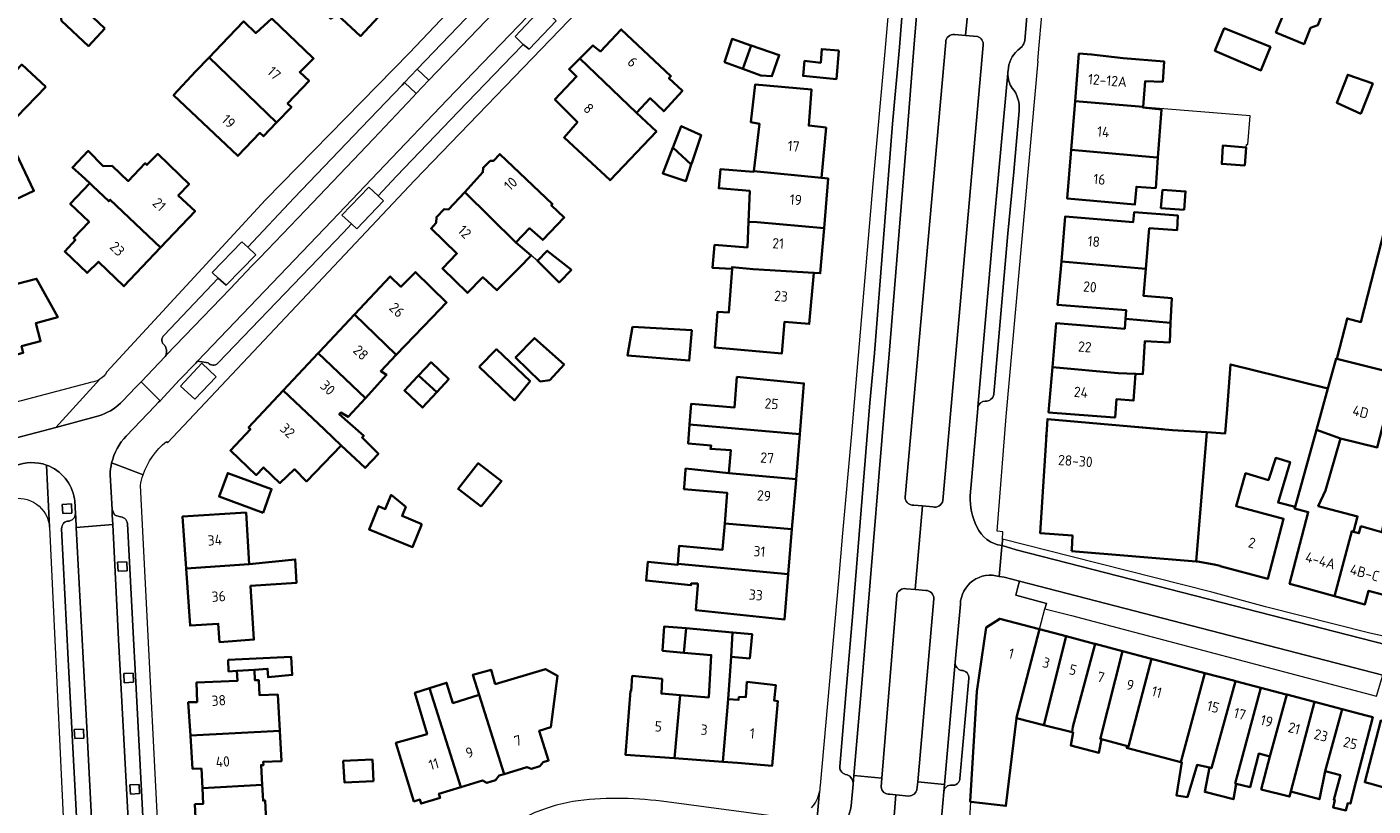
# Model space of a CAD drawing. Extents: x 152761 to 155748, y 459947 to 462743.
# Tile 127 of 256: x 154107 to 154283, y 461843 to 461944. Entities that reach past the tile are written whole.
import ezdxf
from ezdxf.enums import TextEntityAlignment as Align

# ---------------------------------------------------------------- set-up
doc = ezdxf.new("R2010")
doc.units = 0
doc.header["$LTSCALE"] = 0.75
for name, color, linetype, lineweight in [('B-RO-GR-BEPLANTING_CULTUUR_BODEMBEDEKKER-GV', 251, 'CONTINUOUS', 18), ('B-RO-GR-GROENVOORZIENING-GV', 251, 'CONTINUOUS', 18), ('B-RO-IE-TERREINAFSCHEIDING_KUNSTMATIG_MUUR-G', 251, 'IE-TERREINAFSCHEIDING-KUNSTMATIG-DICHT', 18), ('B-RO-OG-BEBOUWING-GV', 6, 'CONTINUOUS', 35), ('B-RO-OG-BEBOUWING-T18', 1, 'CONTINUOUS', 18), ('B-RO-OG-TERREIN_CULTUURSCHEIDING-GV', 251, 'CONTINUOUS', 18), ('B-RO-VH-VERHARDING_ASFALT-GV', 251, 'CONTINUOUS', 18), ('B-RO-VH-VERHARDING_STRAATBAKSTEEN-GV', 251, 'CONTINUOUS', 18)]:
    doc.layers.add(name, color=color, linetype=linetype, lineweight=lineweight)
doc.styles.add('NLCS-ISO-M200-T18', font='NLCS-ISO.ttf', dxfattribs={"height": 0.36})
doc.linetypes.add('IE-TERREINAFSCHEIDING-KUNSTMATIG-DICHT', pattern='A,8,-1,[82,NLCS.SHX,S=0.75,R=90,X=0,Y=0],-1', length=10)

msp = doc.modelspace()

# ---------------------------------------------------------------- linework, layer by layer
at = {"layer": 'B-RO-GR-BEPLANTING_CULTUUR_BODEMBEDEKKER-GV', "flags": 128}
for points in [[(154175.716, 461945.736), (154174.584, 461946.724), (154171.067, 461943.021), (154172.145, 461941.984), (154172.919, 461941.378), (154176.432, 461945.048)], [(154159.809, 461937.29), (154158.289, 461938.739), (154156.635, 461937.012), (154158.158, 461935.559)], [(154153.19, 461922.189), (154151.94, 461923.345), (154148.436, 461919.699), (154149.685, 461918.534), (154150.395, 461917.91), (154153.867, 461921.569)], [(154137.199, 461914.514), (154136.158, 461915.497), (154135.369, 461916.195), (154131.494, 461912.186), (154132.278, 461911.471), (154133.296, 461910.557)], [(154130.128, 461900.34), (154127.348, 461897.353), (154129.198, 461895.635), (154131.98, 461898.577)]]:
    msp.add_lwpolyline(points, close=True, dxfattribs=at)
at = {"layer": 'B-RO-GR-GROENVOORZIENING-GV', "flags": 128}
for points in [[(154113.136, 461880.764), (154113.077, 461881.962), (154111.879, 461881.903), (154111.938, 461880.704)], [(154120.376, 461873.221), (154120.316, 461874.419), (154119.118, 461874.36), (154119.177, 461873.161)], [(154121.192, 461858.669), (154121.132, 461859.868), (154119.934, 461859.808), (154119.993, 461858.61)], [(154114.711, 461851.364), (154114.652, 461852.563), (154113.453, 461852.503), (154113.513, 461851.305)], [(154121.989, 461844.134), (154121.93, 461845.333), (154120.731, 461845.273), (154120.791, 461844.075)]]:
    msp.add_lwpolyline(points, close=True, dxfattribs=at)
at = {"layer": 'B-RO-IE-TERREINAFSCHEIDING_KUNSTMATIG_MUUR-G', "flags": 128}
for points in [[(154266.849, 461928.895), (154267.168, 461932.652), (154253.152, 461933.805)], [(154266.631, 461928.516), (154266.658, 461928.91), (154266.849, 461928.895)], [(154173.996, 461913.71), (154173.177, 461914.416)], [(154240.452, 461890.721), (154240.647, 461893.047)], [(154255.677, 461891.788), (154240.647, 461893.047)]]:
    msp.add_lwpolyline(points, dxfattribs=at)
at = {"layer": 'B-RO-OG-BEBOUWING-GV', "flags": 128}
for points in [[(154155.579, 461948.133), (154149.123, 461954.292), (154149.185, 461954.357), (154148.32, 461954.963), (154148.37, 461955.011), (154146.784, 461956.525), (154146.722, 461956.46), (154146.422, 461956.87), (154143.808, 461959.392), (154143.608, 461959.212), (154142.579, 461960.432), (154141.335, 461959.206), (154142.51, 461957.987), (154142.297, 461957.81), (154144.585, 461955.614), (154141.519, 461952.41), (154144.54, 461949.505), (154143.713, 461948.641), (154146.961, 461945.361), (154147.802, 461945.877), (154150.88, 461943.06)], [(154279.842, 461948.943), (154282.807, 461956.5), (154282.545, 461957.105), (154281.232, 461957.641), (154280.54, 461957.425), (154277.536, 461958.651), (154274.469, 461951.135), (154274.497, 461951.123), (154273.471, 461950.623), (154270.524, 461943.542), (154274.199, 461942.028), (154275.037, 461944.136), (154276.01, 461944.514), (154276.659, 461946.163), (154275.903, 461947.893), (154276.633, 461948.217), (154277.343, 461949.962)], [(154117.449, 461944.039), (154113.585, 461947.716), (154111.477, 461947.446), (154111.801, 461945.04), (154115.3, 461941.769)], [(154131.093, 461940.277), (154139.894, 461931.763), (154141.832, 461933.796), (154141.339, 461934.268), (154144.151, 461937.208), (154142.937, 461938.369), (154144.734, 461940.136), (154144.609, 461940.255), (154139.356, 461945.278), (154139.279, 461945.351), (154137.228, 461943.494), (154137.182, 461943.452), (154135.651, 461944.916), (154135.577, 461944.986), (154132.71, 461941.958)], [(154186.963, 461933.065), (154188.733, 461934.951), (154190.508, 461933.255), (154192.942, 461935.919), (154191.185, 461937.564), (154191.443, 461937.839), (154184.952, 461943.939), (154182.236, 461941.071), (154181.252, 461941.846), (154179.553, 461940.156)], [(154263.776, 461944.091), (154262.558, 461941.161), (154263.748, 461940.631), (154268.559, 461938.577), (154269.803, 461941.657)], [(154200.858, 461938.793), (154201.917, 461941.84), (154201.874, 461941.855), (154199.439, 461942.704), (154198.5, 461939.79), (154198.464, 461939.678)], [(154201.917, 461941.84), (154200.858, 461938.793), (154203.19, 461937.932), (154204.65, 461937.825), (154205.608, 461940.58)], [(154139.894, 461931.763), (154131.093, 461940.277), (154129.358, 461938.472), (154126.439, 461935.337), (154134.849, 461927.419), (154137.728, 461930.429), (154138.189, 461929.987)], [(154186.963, 461933.065), (154179.553, 461940.156), (154178.142, 461938.751), (154179.113, 461937.774), (154176.274, 461934.776), (154179.219, 461931.846), (154177.467, 461929.835), (154183.487, 461924.247), (154189.554, 461930.585)], [(154213.398, 461941.164), (154211.16, 461941.369), (154211.023, 461939.575), (154208.921, 461939.831), (154208.711, 461937.868), (154213.074, 461937.456)], [(154253.153, 461933.816), (154253.442, 461937.199), (154255.733, 461937.103), (154255.931, 461939.742), (154250.553, 461940.184), (154246.42, 461940.678), (154244.777, 461940.776), (154244.272, 461934.561)], [(154109.755, 461936.429), (154106.594, 461939.349), (154102.863, 461935.457), (154105.93, 461932.511)], [(154211.118, 461924.553), (154211.716, 461931.127), (154209.451, 461931.37), (154209.811, 461936.092), (154202.433, 461936.742), (154201.907, 461931.811), (154203.015, 461931.622), (154202.265, 461925.418)], [(154281.626, 461932.917), (154283.17, 461936.856), (154279.914, 461938.011), (154278.473, 461934.351)], [(154243.753, 461928.19), (154254.466, 461927.256), (154255.099, 461927.19), (154255.563, 461933.48), (154253.145, 461933.72), (154253.153, 461933.816), (154244.272, 461934.561)], [(154191.703, 461928.53), (154194.11, 461926.285), (154194.17, 461926.464), (154195.387, 461930.13), (154192.793, 461931.321), (154191.724, 461928.585), (154191.714, 461928.557)], [(154102.291, 461926.952), (154104.948, 461921.315), (154108.175, 461922.837), (154105.517, 461928.473)], [(154124.738, 461915.44), (154129.245, 461920.182), (154127.043, 461922.243), (154128.452, 461923.749), (154127.242, 461924.914), (154124.363, 461927.685), (154122.944, 461926.249), (154122.727, 461926.459), (154120.5, 461924.136), (154118.405, 461926.107), (154117.216, 461926.08), (154115.27, 461928.08), (154113.216, 461925.918), (154114.378, 461924.864), (154115.481, 461923.841), (154115.864, 461923.485), (154117.971, 461921.496), (154118.166, 461921.7)], [(154171.19, 461916.127), (154172.948, 461917.974), (154174.682, 461916.446), (154177.491, 461919.388), (154175.807, 461920.978), (154175.945, 461921.123), (154169.07, 461927.654), (154168.237, 461926.754), (154167.828, 461926.768), (154166.883, 461925.88), (154166.867, 461925.273), (154164.488, 461922.702)], [(154194.11, 461926.285), (154191.703, 461928.53), (154190.376, 461925.132), (154193.395, 461924.13)], [(154243.753, 461928.19), (154243.237, 461921.85), (154252.1, 461921.063), (154252.298, 461923.393), (154254.805, 461923.21), (154255.099, 461927.19), (154254.466, 461927.256)], [(154266.479, 461926.164), (154266.644, 461928.516), (154266.631, 461928.516), (154263.588, 461928.786), (154263.452, 461926.381)], [(154316.04, 461901.461), (154319.643, 461915.333), (154319.257, 461915.432), (154305.179, 461919.055), (154305.337, 461919.672), (154300.375, 461920.949), (154299.862, 461921.081), (154300.92, 461925.188), (154287.512, 461928.639), (154281.631, 461905.721), (154279.827, 461906.189), (154279.819, 461906.156), (154278.492, 461900.917), (154285.959, 461899.04), (154287.251, 461903.575), (154295.079, 461901.475), (154295.457, 461901.374), (154295.516, 461901.618), (154314.216, 461897.231), (154315.366, 461901.639)], [(154211.469, 461917.993), (154212.015, 461924.454), (154211.118, 461924.553), (154202.265, 461925.418), (154202.264, 461925.407), (154202.257, 461925.351), (154197.912, 461925.68), (154197.703, 461923.202), (154201.736, 461922.853), (154201.574, 461918.8), (154202.726, 461918.747)], [(154115.481, 461923.841), (154112.921, 461921.155), (154115.389, 461918.803), (154113.358, 461916.684), (154113.607, 461916.455), (154112.211, 461914.947), (154115.118, 461912.143), (154116.609, 461913.586), (154119.932, 461910.385), (154124.738, 461915.44), (154118.166, 461921.7), (154117.971, 461921.496), (154115.864, 461923.485)], [(154164.488, 461922.702), (154162.369, 461920.412), (154161.803, 461920.467), (154160.795, 461919.432), (154160.747, 461918.659), (154160.098, 461917.958), (154163.475, 461914.675), (154161.579, 461912.725), (154164.869, 461909.527), (154166.765, 461911.477), (154166.848, 461911.565), (154168.698, 461909.867), (154171.595, 461912.809), (154173.177, 461914.416), (154171.19, 461916.127)], [(154258.536, 461920.378), (154258.725, 461922.77), (154255.698, 461922.986), (154255.482, 461920.608)], [(154201.574, 461918.8), (154201.441, 461915.46), (154197.144, 461915.785), (154196.873, 461912.812), (154199.441, 461912.649), (154199.427, 461912.899), (154202.182, 461912.621), (154210.125, 461912.151), (154210.971, 461912.103), (154211.469, 461917.993), (154202.726, 461918.747)], [(154253.514, 461912.664), (154253.961, 461917.96), (154257.636, 461917.738), (154257.72, 461919.632), (154252.003, 461920.09), (154251.881, 461918.774), (154242.988, 461919.509), (154242.483, 461913.638)], [(154178.432, 461912.535), (154175.269, 461915.041), (154173.996, 461913.71), (154176.832, 461910.9)], [(154256.765, 461905.596), (154256.913, 461908.826), (154253.216, 461909.138), (154253.514, 461912.664), (154242.483, 461913.638), (154241.994, 461907.954), (154250.968, 461907.267), (154250.872, 461906.124)], [(154103.113, 461900.743), (154106.781, 461901.708), (154106.56, 461902.55), (154109.061, 461903.207), (154108.435, 461905.586), (154111.288, 461906.337), (154108.521, 461911.369), (154106.988, 461910.966), (154104.507, 461910.314), (154103.899, 461912.625), (154100.158, 461911.641), (154100.19, 461911.521), (154100.475, 461910.455)], [(154150.073, 461906.689), (154155.546, 461901.446), (154160.232, 461906.334), (154162.119, 461908.265), (154158.057, 461912.235), (154156.147, 461910.325), (154154.763, 461911.678)], [(154199.441, 461912.649), (154199.007, 461906.947), (154197.548, 461907.055), (154197.169, 461902.38), (154205.952, 461901.621), (154206.289, 461905.759), (154209.528, 461905.478), (154210.125, 461912.151), (154202.182, 461912.621), (154199.427, 461912.899)], [(154155.546, 461901.446), (154150.073, 461906.689), (154145.496, 461901.82), (154145.323, 461901.636), (154151.499, 461895.779), (154154.286, 461898.813), (154153.506, 461899.319)], [(154186.426, 461905.084), (154185.761, 461901.355), (154193.833, 461900.682), (154194.164, 461904.654)], [(154252.171, 461898.957), (154253.141, 461898.918), (154253.382, 461903.218), (154256.648, 461903.05), (154256.765, 461905.596), (154250.872, 461906.124), (154250.764, 461904.848), (154241.795, 461905.563), (154241.307, 461899.845), (154249.911, 461899.057)], [(154174.353, 461897.941), (154175.599, 461898.148), (154177.478, 461900.169), (154173.608, 461903.635), (154171.144, 461901.102)], [(154148.34, 461889.595), (154151.475, 461886.675), (154153.205, 461888.513), (154151.07, 461890.648), (154151.286, 461890.865), (154148.085, 461893.666), (154148.297, 461893.887), (154149.247, 461893.329), (154151.499, 461895.779), (154145.323, 461901.636), (154140.74, 461896.761), (154146.166, 461891.664)], [(154166.398, 461899.876), (154170.978, 461895.473), (154173.039, 461898.011), (154168.631, 461902.169)], [(154158.47, 461898.749), (154160.841, 461896.563), (154162.409, 461898.264), (154160.085, 461900.461)], [(154241.307, 461899.845), (154240.801, 461893.909), (154249.415, 461893.271), (154249.507, 461893.264), (154249.67, 461895.631), (154251.913, 461895.469), (154252.171, 461898.957), (154249.911, 461899.057)], [(154277.304, 461897.035), (154264.594, 461900.195), (154264.17, 461894.343), (154263.898, 461891.179), (154261.496, 461891.322), (154260.09, 461874.459), (154260.253, 461874.446), (154262.441, 461874.032), (154263.229, 461873.884), (154263.217, 461873.838), (154269.469, 461872.199), (154271.524, 461880.036), (154265.316, 461881.663), (154266.553, 461885.975), (154269.553, 461885.083), (154270.499, 461887.974), (154272.364, 461887.434), (154270.796, 461882.136), (154273.039, 461881.569), (154275.82, 461891.648)], [(154275.82, 461891.648), (154278.959, 461890.513), (154283.77, 461889.35), (154286.231, 461898.972), (154285.959, 461899.04), (154278.492, 461900.917), (154278.381, 461900.945), (154277.304, 461897.035)], [(154160.841, 461896.563), (154158.47, 461898.749), (154158.329, 461898.599), (154156.616, 461896.783), (154158.983, 461894.549)], [(154208.288, 461891.089), (154208.832, 461897.708), (154200.074, 461898.547), (154199.74, 461894.543), (154194.069, 461895.027), (154193.867, 461892.349)], [(154140.74, 461896.761), (154136.229, 461891.961), (154136.477, 461891.724), (154133.854, 461888.949), (154137.232, 461885.732), (154138.205, 461886.732), (154140.339, 461884.677), (154142.232, 461886.488), (154143.826, 461884.893), (154148.34, 461889.595), (154146.166, 461891.664)], [(154193.867, 461892.349), (154193.679, 461889.859), (154196.709, 461889.592), (154196.607, 461889.15), (154199.275, 461888.966), (154199.027, 461885.997), (154207.803, 461885.204), (154208.288, 461891.089)], [(154243.815, 461875.779), (154260.09, 461874.459), (154261.496, 461891.322), (154257.007, 461891.588), (154240.656, 461893.05), (154239.69, 461878.161), (154243.945, 461877.827), (154243.831, 461876.031)], [(154278.959, 461890.513), (154275.82, 461891.648), (154273.039, 461881.569), (154272.958, 461881.352), (154274.741, 461880.893), (154272.31, 461871.529), (154273.488, 461871.204), (154278.173, 461869.91), (154280.441, 461878.398), (154280.67, 461878.335), (154281.201, 461880.324), (154276.066, 461881.676), (154277.012, 461883.73)], [(154166.623, 461881.611), (154169.312, 461884.937), (154166.257, 461887.267), (154163.627, 461883.919)], [(154138.124, 461880.808), (154139.252, 461883.897), (154133.522, 461885.986), (154132.39, 461882.914)], [(154198.476, 461879.391), (154207.265, 461878.659), (154207.796, 461885.113), (154207.803, 461885.204), (154199.027, 461885.997), (154193.362, 461886.574), (154193.351, 461886.433), (154193.161, 461884.096), (154193.146, 461883.905), (154198.81, 461883.398)], [(154158.901, 461879.335), (154156.299, 461880.391), (154156.781, 461881.58), (154154.855, 461883.148), (154154.105, 461881.3), (154153.209, 461881.664), (154151.984, 461878.644), (154157.683, 461876.332)], [(154136.32, 461874.115), (154135.904, 461880.842), (154127.601, 461880.337), (154128.07, 461873.528)], [(154206.781, 461872.776), (154207.265, 461878.659), (154198.476, 461879.391), (154198.198, 461876.059), (154198.192, 461875.985), (154192.521, 461876.499), (154192.366, 461874.123)], [(154278.173, 461869.91), (154282.141, 461868.815), (154282.643, 461870.632), (154284.597, 461870.093), (154284.882, 461870.014), (154287.266, 461879.256), (154284.725, 461879.905), (154284.347, 461878.257), (154281.644, 461879.041), (154281.374, 461878.14), (154280.67, 461878.335), (154280.441, 461878.398)], [(154128.07, 461873.528), (154128.583, 461866.066), (154132.275, 461866.32), (154132.44, 461863.926), (154136.93, 461864.235), (154136.497, 461871.247), (154142.488, 461871.645), (154142.344, 461874.706), (154136.32, 461874.115)], [(154206.781, 461872.776), (154192.366, 461874.123), (154192.359, 461874.013), (154188.44, 461874.419), (154188.196, 461871.959), (154194.061, 461871.337), (154194.088, 461871.553), (154194.954, 461871.552), (154194.941, 461871.363), (154194.709, 461868.086), (154206.296, 461866.879)], [(154193.415, 461865.715), (154190.579, 461865.963), (154190.345, 461862.781), (154193.136, 461862.533)], [(154236.601, 461853.97), (154236.612, 461854.06), (154239.632, 461865.587), (154234.43, 461866.96), (154232.638, 461865.812), (154231.444, 461857.445), (154230.569, 461843.077), (154230.656, 461843.067), (154235.236, 461842.52)], [(154198.918, 461856.476), (154199.33, 461861.972), (154199.506, 461865.183), (154193.415, 461865.715), (154193.136, 461862.533), (154196.723, 461862.214), (154196.396, 461856.684), (154192.651, 461856.994), (154191.927, 461848.74), (154198.216, 461848.285)], [(154199.33, 461861.972), (154201.737, 461861.793), (154202.044, 461864.961), (154199.506, 461865.183)], [(154243.093, 461864.673), (154239.632, 461865.587), (154236.612, 461854.06), (154236.601, 461853.97), (154240.198, 461853.083), (154240.213, 461853.231)], [(154243.093, 461864.673), (154240.213, 461853.231), (154240.198, 461853.083), (154243.894, 461852.172), (154243.965, 461852.83), (154246.886, 461863.672), (154246.818, 461863.69)], [(154247.704, 461851.226), (154247.572, 461851.245), (154247.591, 461851.377), (154250.485, 461862.722), (154246.886, 461863.672), (154243.965, 461852.83), (154243.894, 461852.172), (154244.001, 461852.146), (154243.704, 461850.416), (154247.379, 461849.469)], [(154251.109, 461850.307), (154251.237, 461850.273), (154254.278, 461861.72), (154254.09, 461861.77), (154250.485, 461862.722), (154247.591, 461851.377), (154247.572, 461851.245), (154247.704, 461851.226)], [(154134.704, 461860.162), (154137.01, 461860.314), (154138.724, 461860.427), (154138.797, 461859.318), (154141.948, 461859.621), (154141.822, 461861.981), (154133.588, 461861.591), (154133.623, 461860.091)], [(154258.104, 461848.254), (154261.249, 461859.88), (154254.278, 461861.72), (154251.237, 461850.273), (154251.109, 461850.307), (154251.001, 461850.117)], [(154128.631, 461851.719), (154140.321, 461852.349), (154140.049, 461857.065), (154137.684, 461856.979), (154137.56, 461858.947), (154137.061, 461858.929), (154137.01, 461860.314), (154134.704, 461860.162), (154134.77, 461858.845), (154129.441, 461858.65), (154129.514, 461856.086), (154128.352, 461856.063)], [(154168.455, 461858.422), (154167.934, 461860.305), (154165.563, 461859.643), (154166.362, 461857.017), (154169.649, 461846.689), (154172.616, 461847.587), (154173.208, 461847.37), (154174.321, 461847.707), (154174.76, 461848.237), (154175.448, 461848.445), (154174.241, 461852.347), (154175.756, 461852.816), (154176.636, 461859.524), (154175.039, 461860.372)], [(154192.651, 461856.994), (154190.195, 461857.198), (154190.29, 461859.11), (154186.386, 461859.496), (154186.242, 461857.525), (154186.143, 461857.533), (154185.489, 461849.205), (154191.927, 461848.74)], [(154261.838, 461847.521), (154262.101, 461847.448), (154265.25, 461858.824), (154264.998, 461858.891), (154261.249, 461859.88), (154258.104, 461848.254), (154258.217, 461848.224), (154257.541, 461843.873), (154258.946, 461843.684), (154260.217, 461847.873)], [(154163.991, 461844.975), (154159.899, 461857.909), (154157.971, 461857.303), (154159.579, 461851.893), (154155.499, 461850.75), (154157.85, 461843.115), (154158.626, 461843.35), (154158.787, 461842.817), (154161.271, 461843.57), (154161.11, 461844.102)], [(154159.899, 461857.909), (154163.991, 461844.975), (154166.795, 461845.824), (154167.391, 461845.53), (154168.524, 461845.89), (154168.99, 461846.489), (154169.649, 461846.689), (154166.362, 461857.017), (154162.944, 461855.959), (154162.123, 461858.609)], [(154198.918, 461856.476), (154198.216, 461848.285), (154200.125, 461848.147), (154204.656, 461847.753), (154205.402, 461856.221), (154204.954, 461856.27), (154205.153, 461858.312), (154201.369, 461858.707), (154201.219, 461856.714), (154200.323, 461856.762), (154200.29, 461856.362)], [(154265.25, 461858.824), (154262.101, 461847.448), (154261.838, 461847.521), (154261.216, 461844.359), (154264.973, 461843.385), (154265.31, 461845.409), (154265.208, 461845.434), (154268.538, 461857.956)], [(154269.725, 461848.985), (154271.937, 461857.059), (154271.867, 461857.077), (154268.538, 461857.956), (154265.208, 461845.434), (154265.31, 461845.409), (154267.14, 461844.959), (154268.271, 461849.363)], [(154271.937, 461857.059), (154269.725, 461848.985), (154268.606, 461844.679), (154272.305, 461843.747), (154272.456, 461844.386), (154275.585, 461856.096)], [(154276.974, 461847.046), (154279.166, 461855.15), (154275.585, 461856.096), (154272.456, 461844.386), (154276.199, 461843.399)], [(154279.166, 461855.15), (154276.974, 461847.046), (154278.952, 461846.52), (154278.082, 461843.329), (154278.227, 461843.28), (154278.002, 461842.335), (154279.682, 461841.94), (154279.909, 461842.869), (154280.286, 461842.829), (154280.753, 461844.786), (154283.179, 461854.094), (154282.334, 461854.314)], [(154289.932, 461837.782), (154290.972, 461842.078), (154291.284, 461843.367), (154291.346, 461843.351), (154293.159, 461851.315), (154284.226, 461853.668), (154282.124, 461845.603), (154283.281, 461845.301), (154284.638, 461844.914), (154286.19, 461844.471), (154286.284, 461839.124), (154286.321, 461837.061), (154288.511, 461836.492), (154289.559, 461836.239)], [(154130.201, 461844.831), (154138.021, 461845.278), (154137.871, 461847.845), (154138.171, 461847.863), (154138.151, 461848.299), (154140.55, 461848.378), (154140.321, 461852.349), (154128.631, 461851.719), (154128.911, 461847.361), (154130.064, 461847.405)], [(154152.415, 461848.59), (154148.604, 461848.392), (154148.755, 461845.581), (154152.566, 461845.769)], [(154138.021, 461845.278), (154130.201, 461844.831), (154130.308, 461842.804), (154129.23, 461842.744), (154129.433, 461838.283), (154138.633, 461838.837), (154138.399, 461843.237), (154138.141, 461843.221)]]:
    msp.add_lwpolyline(points, close=True, dxfattribs=at)
at = {"layer": 'B-RO-OG-TERREIN_CULTUURSCHEIDING-GV', "flags": 128}
for points in [[(154227.358, 461942.289), (154222.049, 461882.832), (154222.042, 461882.755), (154222.056, 461882.673)], [(154226.976, 461882.412), (154232.266, 461941.88)], [(154231.519, 461943.019), (154229.949, 461943.161), (154228.497, 461943.292)], [(154223.176, 461881.804), (154224.347, 461881.706)], [(154224.347, 461881.706), (154225.692, 461881.594)], [(154220.954, 461870.039), (154219.02, 461846.146), (154218.928, 461845.013)], [(154224.742, 461870.655), (154223.384, 461870.776), (154222.189, 461870.882)], [(154223.603, 461844.638), (154223.71, 461845.673), (154225.829, 461869.587)], [(154220.046, 461844.067), (154220.82, 461843.986), (154222.545, 461843.806)]]:
    msp.add_lwpolyline(points, dxfattribs=at)
at = {"layer": 'B-RO-OG-TERREIN_CULTUURSCHEIDING-GV'}
for points in [[(154228.497, 461943.292, 0.4286223), (154227.358, 461942.289)], [(154232.266, 461941.88, 0.3520667), (154231.519, 461943.019)], [(154222.056, 461882.673, 0.3674436), (154223.176, 461881.804)], [(154225.692, 461881.594, 0.4642822), (154226.976, 461882.412)], [(154222.189, 461870.882, 0.4108757), (154220.954, 461870.039)], [(154225.829, 461869.587, 0.4134619), (154224.742, 461870.655)], [(154218.928, 461845.013, 0.4399359), (154220.046, 461844.067)], [(154222.545, 461843.806, 0.341846), (154223.603, 461844.638)]]:
    msp.add_lwpolyline(points, format="xyb", dxfattribs=at)
at = {"layer": 'B-RO-VH-VERHARDING_ASFALT-GV', "flags": 128}
for points in [[(154199.34, 461984.743), (154197.249, 461982.582), (154179.19, 461964.008), (154157.284, 461940.887), (154138.437, 461921.68), (154117.701, 461899.205)], [(154205.464, 461985.084), (154199.697, 461979.042), (154199.022, 461978.254), (154198.842, 461978.066), (154173.916, 461952.035), (154170.428, 461948.42), (154159.809, 461937.29), (154158.158, 461935.559), (154157.768, 461935.151), (154152.575, 461929.647), (154143.667, 461920.32), (154137.666, 461914.073)], [(154137.666, 461914.073), (154136.675, 461913.041), (154133.85, 461910.06), (154125.484, 461901.387), (154125.341, 461901.239), (154122.192, 461897.923), (154124.678, 461895.431), (154127.217, 461898.175), (154129.33, 461900.359), (154129.556, 461900.595), (154147.116, 461918.951), (154154.061, 461926.229), (154162.202, 461934.735), (154169.154, 461941.977), (154177.43, 461950.569), (154185.734, 461959.359), (154201.337, 461975.623), (154201.452, 461975.743), (154205.012, 461979.512)], [(154156.635, 461937.012), (154158.289, 461938.739), (154168.926, 461949.843), (154172.469, 461953.433), (154176.148, 461957.382), (154175.504, 461958.025), (154179.827, 461962.508), (154180.494, 461961.839), (154196.131, 461978.223)], [(154125.491, 461890.115), (154125.631, 461889.962), (154157.937, 461924.193), (154181.625, 461948.806), (154199.412, 461966.87), (154203.698, 461971.94), (154207.238, 461975.491)], [(154234.725, 461876.519), (154234.78, 461877.361), (154234.843, 461878.309), (154234.09, 461878.39), (154235.26, 461893.366), (154239.43, 461939.798), (154239.386, 461939.803), (154239.551, 461941.39), (154239.935, 461945.769), (154241.085, 461958.888), (154240.278, 461959.181), (154241.031, 461967.674), (154241.688, 461967.472), (154242.113, 461974.306), (154244.825, 461974.144)], [(154237.682, 461942.434), (154238.578, 461953.063), (154237.075, 461963.373), (154236.336, 461968.441), (154235.753, 461972.383), (154235.513, 461973.544)], [(154221.706, 461967.642), (154219.394, 461941.057), (154217.842, 461923.764), (154215.007, 461890.644), (154213.864, 461878.142), (154213.367, 461871.967), (154210.93, 461845.171)], [(154239.445, 461963.267), (154239.296, 461960.859), (154238.899, 461956.866), (154238.578, 461953.063), (154237.682, 461942.434)], [(154224.755, 461962.554), (154224.657, 461959.403), (154223.204, 461941.482)], [(154214.43, 461858.655), (154215.18, 461867.198), (154217.462, 461895.152), (154218.041, 461901.652), (154220.423, 461931.598), (154221.324, 461941.625), (154222.598, 461957.678)], [(154228.497, 461943.292), (154229.949, 461943.161), (154230.961, 461953.286)], [(154231.6, 461953.307), (154230.961, 461953.286), (154229.949, 461943.161), (154231.519, 461943.019)], [(154176.432, 461945.048), (154172.919, 461941.378), (154172.145, 461941.984), (154170.683, 461940.47), (154163.697, 461933.211), (154155.592, 461924.774), (154153.19, 461922.189), (154153.867, 461921.569), (154150.395, 461917.91), (154149.685, 461918.534), (154148.628, 461917.398), (154132.219, 461900.332)], [(154222.056, 461882.673), (154222.042, 461882.755), (154222.049, 461882.832), (154227.358, 461942.289)], [(154232.266, 461941.88), (154226.976, 461882.412)], [(154236.768, 461941.211), (154237.349, 461941.716)], [(154237.349, 461941.716), (154236.768, 461941.211)], [(154223.204, 461941.482), (154222.419, 461931.513), (154219.959, 461901.542), (154219.418, 461894.975), (154217.099, 461867.025), (154216.376, 461858.496), (154215.352, 461846.515), (154219.02, 461846.146), (154220.954, 461870.039)], [(154231.566, 461894.595), (154233.562, 461917.467), (154234.29, 461925.46), (154235.486, 461938.205), (154235.488, 461938.226)], [(154235.488, 461938.226), (154235.486, 461938.205)], [(154125.187, 461903.99), (154132.278, 461911.471), (154131.494, 461912.186), (154135.369, 461916.195), (154136.158, 461915.497), (154142.184, 461921.925), (154151.017, 461931.147), (154156.298, 461936.661), (154156.635, 461937.012)], [(154236.956, 461933.287), (154236.261, 461925.32)], [(154236.261, 461925.32), (154235.5, 461917.275), (154233.665, 461896.299)], [(154119.747, 461895.369), (154121.515, 461897.233), (154121.879, 461897.604), (154122.192, 461897.923), (154125.341, 461901.239), (154125.484, 461901.387), (154125.51, 461901.872), (154125.507, 461901.982), (154125.495, 461902.091), (154125.473, 461902.199), (154125.443, 461902.305), (154125.405, 461902.409), (154125.357, 461902.508), (154125.302, 461902.604), (154125.239, 461902.694)], [(154130.944, 461900.37), (154130.679, 461900.435), (154129.556, 461900.595), (154129.33, 461900.359), (154127.217, 461898.175), (154124.678, 461895.431), (154124.442, 461895.252), (154124.04, 461894.795), (154120.253, 461890.834)], [(154115.73, 461897.847), (153999.945, 461867.297)], [(154105.885, 461890.604), (154111.022, 461891.966), (154116.811, 461898.244)], [(154116.811, 461898.244), (154111.022, 461891.966), (154116.655, 461893.459)], [(154124.678, 461895.431), (154122.192, 461897.923), (154121.879, 461897.604), (154121.515, 461897.233), (154119.747, 461895.369)], [(154119.589, 461895.219), (154119.511, 461895.136)], [(154119.511, 461895.136), (154119.589, 461895.219)], [(154120.253, 461890.834), (154124.04, 461894.795), (154124.442, 461895.252), (154124.678, 461895.431)], [(154230.547, 461883.039), (154231.55, 461894.41)], [(154231.55, 461894.41), (154230.547, 461883.039)], [(154116.655, 461893.459), (154111.022, 461891.966), (154105.885, 461890.604), (154103.682, 461890.082), (154102.776, 461889.87), (154103.681, 461886.433), (154104.576, 461886.674), (154105.617, 461886.897)], [(154118.341, 461887.337), (154119.162, 461887.02), (154122.459, 461885.745)], [(154122.459, 461885.745), (154119.162, 461887.02), (154118.341, 461887.337)], [(154110.224, 461878.922), (154109.843, 461887.032)], [(154109.843, 461887.032), (154110.224, 461878.922), (154113.125, 461817.105)], [(154113.484, 461882.636), (154113.521, 461882.364), (154113.624, 461880.653), (154113.658, 461880.221), (154113.71, 461878.883), (154118.498, 461879.262), (154118.416, 461880.555), (154118.39, 461881.233), (154118.148, 461885.743)], [(154118.148, 461885.743), (154118.39, 461881.233), (154118.729, 461880.532)], [(154125.552, 461816.761), (154125.199, 461823.675), (154122.099, 461884.365)], [(154113.482, 461880.208), (154113.624, 461880.653), (154113.521, 461882.364), (154113.484, 461882.636)], [(154222.189, 461870.882), (154223.384, 461870.776), (154224.347, 461881.706), (154223.176, 461881.804)], [(154225.692, 461881.594), (154224.347, 461881.706), (154223.384, 461870.776), (154224.742, 461870.655)], [(154114.668, 461823.828), (154113.119, 461852.62), (154112.669, 461861.655), (154111.805, 461878.728)], [(154120.432, 461879.381), (154121.184, 461864.352), (154121.421, 461860.346), (154122.988, 461830.316), (154123.306, 461825.317), (154123.359, 461824.249)], [(154234.363, 461872.479), (154234.711, 461876.367), (154234.725, 461876.519)], [(154228.396, 461797.746), (154228.453, 461802.376), (154230.154, 461833.788), (154230.44, 461839.078), (154230.619, 461842.377), (154230.656, 461843.067), (154230.569, 461843.077), (154231.444, 461857.445), (154232.638, 461865.812), (154234.43, 461866.96), (154239.632, 461865.587), (154240.331, 461868.265), (154240.516, 461868.974), (154236.51, 461870.031), (154236.798, 461871.078), (154237.014, 461871.864), (154235.017, 461872.38), (154234.363, 461872.479)], [(154225.829, 461869.587), (154223.71, 461845.673), (154227.183, 461845.312), (154228.603, 461861.282), (154229.274, 461868.862)], [(154229.274, 461868.862), (154228.603, 461861.282)], [(154230.387, 461859.145), (154229.225, 461846.109)], [(154213.508, 461847.646), (154214.43, 461858.655)], [(154218.928, 461845.013), (154219.02, 461846.146), (154215.352, 461846.515), (154215.248, 461845.347), (154214.996, 461842.531)], [(154214.996, 461842.531), (154215.248, 461845.347)], [(154221.736, 461824.737), (154221.645, 461823.104), (154225.125, 461822.787), (154225.198, 461823.716), (154225.271, 461824.414), (154226.17, 461834.134), (154226.706, 461839.922), (154227.105, 461844.357), (154227.106, 461844.37), (154227.183, 461845.312), (154223.71, 461845.673), (154223.603, 461844.638)], [(154206.798, 461840.935), (154190.212, 461843.124)], [(154210.862, 461844.423), (154210.243, 461837.618)], [(154210.243, 461837.618), (154210.862, 461844.423)], [(154218.311, 461825.961), (154219.401, 461825.854), (154220.087, 461834.663), (154220.82, 461843.986), (154220.046, 461844.067)], [(154222.545, 461843.806), (154220.82, 461843.986), (154220.087, 461834.663), (154219.401, 461825.854), (154220.85, 461825.712)], [(154227.106, 461844.37), (154227.105, 461844.357), (154226.706, 461839.922), (154226.17, 461834.134), (154225.271, 461824.414), (154225.198, 461823.716)]]:
    msp.add_lwpolyline(points, dxfattribs=at)
at = {"layer": 'B-RO-VH-VERHARDING_ASFALT-GV'}
for points in [[(154227.358, 461942.289, -0.4286223), (154228.497, 461943.292)], [(154231.519, 461943.019, -0.3520667), (154232.266, 461941.88)], [(154237.349, 461941.716, 0.1073956), (154237.682, 461942.434)], [(154237.682, 461942.434, -0.1073956), (154237.349, 461941.716)], [(154235.517, 461938.551, -0.2027051), (154236.768, 461941.211)], [(154236.768, 461941.211, 0.2027051), (154235.517, 461938.551)], [(154235.486, 461938.205, 0.1651067), (154236.065, 461936.274)], [(154235.488, 461938.226, -0.027746), (154235.517, 461938.551)], [(154235.517, 461938.551, 0.027746), (154235.488, 461938.226)], [(154236.065, 461936.274, -0.2005653), (154236.956, 461933.287)], [(154125.239, 461902.694, -0.489215), (154125.187, 461903.99)], [(154132.219, 461900.332, -0.3984281), (154130.944, 461900.37)], [(154116.811, 461898.244, -0.1121018), (154115.73, 461897.847)], [(154117.701, 461899.205, -0.1269581), (154116.811, 461898.244)], [(154233.665, 461896.299, -0.3716046), (154232.535, 461895.373)], [(154119.511, 461895.136, -0.1131471), (154116.655, 461893.459)], [(154116.655, 461893.459, 0.1131471), (154119.511, 461895.136)], [(154119.747, 461895.369, -0.0389348), (154119.589, 461895.219)], [(154119.589, 461895.219, 0.0389348), (154119.747, 461895.369)], [(154231.55, 461894.41, -0.0541168), (154231.566, 461894.595)], [(154231.566, 461894.595, 0.0541168), (154231.55, 461894.41)], [(154232.535, 461895.373, 0.3714968), (154231.566, 461894.595)], [(154120.253, 461890.834, 0.1366466), (154118.341, 461887.337)], [(154118.341, 461887.337, -0.1366466), (154120.253, 461890.834)], [(154122.459, 461885.745, -0.1429049), (154125.491, 461890.115)], [(154105.764, 461886.928, -0.1877878), (154109.843, 461887.032)], [(154109.843, 461887.032, 0.1877878), (154105.764, 461886.928)], [(154118.148, 461885.743, -0.0545397), (154118.341, 461887.337)], [(154118.341, 461887.337, 0.0545397), (154118.148, 461885.743)], [(154109.843, 461887.032, -0.2728513), (154113.484, 461882.636)], [(154113.484, 461882.636, 0.2728513), (154109.843, 461887.032)], [(154122.099, 461884.365, -0.0377581), (154122.459, 461885.745)], [(154105.116, 461882.57, -0.4643677), (154110.224, 461878.922)], [(154223.176, 461881.804, -0.3674436), (154222.056, 461882.673)], [(154226.976, 461882.412, -0.4642822), (154225.692, 461881.594)], [(154231.425, 461878.981, -0.1182923), (154230.547, 461883.039)], [(154230.547, 461883.039, 0.1182923), (154231.425, 461878.981)], [(154112.77, 461879.727, 0.1785035), (154113.482, 461880.208)], [(154118.729, 461880.532, 0.033995), (154119.323, 461880.312)], [(154119.323, 461880.312, -0.3794315), (154120.432, 461879.381)], [(154111.805, 461878.728, -0.44909), (154112.77, 461879.727)], [(154234.725, 461876.519, -0.2613422), (154231.425, 461878.981)], [(154231.425, 461878.981, 0.2613422), (154234.725, 461876.519)], [(154229.274, 461868.862, -0.4950471), (154234.363, 461872.479)], [(154234.363, 461872.479, 0.4950471), (154229.274, 461868.862)], [(154220.954, 461870.039, -0.4108757), (154222.189, 461870.882)], [(154224.742, 461870.655, -0.4134619), (154225.829, 461869.587)], [(154228.603, 461861.282, 0.3821713), (154229.427, 461860.209)], [(154229.427, 461860.209, -0.4506218), (154230.387, 461859.145)], [(154214.47, 461846.592, -0.3968139), (154213.508, 461847.646)], [(154215.248, 461845.347, 0.3288811), (154214.47, 461846.592)], [(154210.93, 461845.171, -0.0455642), (154210.862, 461844.423)], [(154220.046, 461844.067, -0.4399359), (154218.928, 461845.013)], [(154228.159, 461845.222, 0.4277673), (154227.106, 461844.37)], [(154229.225, 461846.109, -0.4398487), (154228.159, 461845.222)], [(154178.614, 461843.1, 0.0655014), (154172.58, 461841.157)], [(154190.212, 461843.124, 0.0667357), (154178.614, 461843.1)], [(154210.862, 461844.423, -0.1438971), (154209.786, 461842.282)], [(154223.603, 461844.638, -0.341846), (154222.545, 461843.806)], [(154210.243, 461837.618, 0.3333311), (154214.996, 461842.531)], [(154214.996, 461842.531, -0.3333311), (154210.243, 461837.618)]]:
    msp.add_lwpolyline(points, format="xyb", dxfattribs=at)
at = {"layer": 'B-RO-VH-VERHARDING_ASFALT-GV', "flags": 128}
for points in [[(154130.128, 461900.34), (154131.98, 461898.577), (154129.198, 461895.635), (154127.348, 461897.353)], [(154113.136, 461880.764), (154111.938, 461880.704), (154111.879, 461881.903), (154113.077, 461881.962)], [(154116.587, 461823.939), (154121.372, 461824.179), (154121.32, 461825.184), (154121.061, 461830.228), (154119.455, 461860.218), (154119.24, 461864.24), (154118.498, 461879.262), (154113.71, 461878.883), (154114.621, 461861.803), (154115.104, 461852.747)]]:
    msp.add_lwpolyline(points, close=True, dxfattribs=at)
at = {"layer": 'B-RO-VH-VERHARDING_STRAATBAKSTEEN-GV', "flags": 128}
for points in [[(154172.469, 461953.433), (154168.926, 461949.843), (154158.289, 461938.739), (154159.809, 461937.29), (154170.428, 461948.42), (154173.916, 461952.035), (154198.842, 461978.066), (154198.332, 461978.014), (154198.209, 461978.013), (154198.086, 461978.024), (154197.964, 461978.045), (154197.845, 461978.079), (154197.73, 461978.123), (154197.62, 461978.177), (154197.515, 461978.242), (154197.416, 461978.316)], [(154215.248, 461845.347), (154215.352, 461846.515), (154216.376, 461858.496), (154217.099, 461867.025), (154219.418, 461894.975), (154219.959, 461901.542), (154222.419, 461931.513), (154223.204, 461941.482), (154224.657, 461959.403)], [(154222.598, 461957.678), (154221.324, 461941.625), (154220.423, 461931.598), (154218.041, 461901.652), (154217.462, 461895.152), (154215.18, 461867.198)], [(154177.43, 461950.569), (154169.154, 461941.977), (154162.202, 461934.735), (154154.061, 461926.229), (154147.116, 461918.951), (154129.556, 461900.595), (154130.679, 461900.435), (154130.944, 461900.37)], [(154172.145, 461941.984), (154171.067, 461943.021), (154174.584, 461946.724)], [(154132.219, 461900.332), (154148.628, 461917.398), (154149.685, 461918.534), (154148.436, 461919.699), (154151.94, 461923.345), (154153.19, 461922.189), (154155.592, 461924.774), (154163.697, 461933.211), (154170.683, 461940.47), (154172.145, 461941.984)], [(154235.486, 461938.205), (154234.29, 461925.46), (154233.562, 461917.467), (154231.566, 461894.595)], [(154125.484, 461901.387), (154133.85, 461910.06), (154136.675, 461913.041), (154137.666, 461914.073), (154143.667, 461920.32), (154152.575, 461929.647), (154157.768, 461935.151), (154158.158, 461935.559), (154156.635, 461937.012), (154156.298, 461936.661), (154151.017, 461931.147), (154142.184, 461921.925), (154136.158, 461915.497), (154137.199, 461914.514), (154133.296, 461910.557), (154132.278, 461911.471), (154125.187, 461903.99)], [(154235.5, 461917.275), (154236.261, 461925.32), (154236.956, 461933.287)], [(154233.665, 461896.299), (154235.5, 461917.275)], [(154125.239, 461902.694), (154125.302, 461902.604), (154125.357, 461902.508), (154125.405, 461902.409), (154125.443, 461902.305), (154125.473, 461902.199), (154125.495, 461902.091), (154125.507, 461901.982), (154125.51, 461901.872), (154125.484, 461901.387)], [(154116.571, 461822.357), (154116.732, 461822.004), (154116.714, 461822.354), (154116.587, 461823.939), (154115.104, 461852.747), (154114.621, 461861.803), (154113.71, 461878.883), (154113.658, 461880.221), (154113.624, 461880.653), (154113.482, 461880.208)], [(154118.729, 461880.532), (154118.39, 461881.233), (154118.416, 461880.555), (154118.498, 461879.262), (154119.24, 461864.24), (154119.455, 461860.218), (154121.061, 461830.228), (154121.32, 461825.184), (154121.372, 461824.179)], [(154111.805, 461878.728), (154112.669, 461861.655), (154113.119, 461852.62), (154114.668, 461823.828)], [(154123.359, 461824.249), (154123.306, 461825.317), (154122.988, 461830.316), (154121.421, 461860.346), (154121.184, 461864.352), (154120.432, 461879.381)], [(154215.18, 461867.198), (154214.43, 461858.655), (154213.508, 461847.646)], [(154228.603, 461861.282), (154227.183, 461845.312), (154227.106, 461844.37)], [(154229.225, 461846.109), (154230.387, 461859.145)]]:
    msp.add_lwpolyline(points, dxfattribs=at)
at = {"layer": 'B-RO-VH-VERHARDING_STRAATBAKSTEEN-GV'}
for points in [[(154236.065, 461936.274, -0.1651067), (154235.486, 461938.205)], [(154236.956, 461933.287, 0.2005653), (154236.065, 461936.274)], [(154125.187, 461903.99, 0.489215), (154125.239, 461902.694)], [(154130.944, 461900.37, 0.3984281), (154132.219, 461900.332)], [(154232.535, 461895.373, 0.3716046), (154233.665, 461896.299)], [(154231.566, 461894.595, -0.3714968), (154232.535, 461895.373)], [(154113.482, 461880.208, -0.1785035), (154112.77, 461879.727)], [(154119.323, 461880.312, -0.033995), (154118.729, 461880.532)], [(154120.432, 461879.381, 0.3794315), (154119.323, 461880.312)], [(154112.77, 461879.727, 0.44909), (154111.805, 461878.728)], [(154229.427, 461860.209, -0.3821713), (154228.603, 461861.282)], [(154230.387, 461859.145, 0.4506218), (154229.427, 461860.209)], [(154213.508, 461847.646, 0.3968139), (154214.47, 461846.592)], [(154214.47, 461846.592, -0.3288811), (154215.248, 461845.347)], [(154227.106, 461844.37, -0.4277673), (154228.159, 461845.222)], [(154228.159, 461845.222, 0.4398487), (154229.225, 461846.109)]]:
    msp.add_lwpolyline(points, format="xyb", dxfattribs=at)
at = {"layer": 'B-RO-VH-VERHARDING_STRAATBAKSTEEN-GV', "flags": 128}
for points in [[(154285.693, 461859.263), (154286.485, 461862.234), (154286.694, 461863.111), (154236.585, 461875.989), (154234.725, 461876.519), (154234.711, 461876.367), (154234.363, 461872.479), (154235.017, 461872.38), (154237.014, 461871.864), (154284.516, 461859.585)], [(154234.725, 461876.519), (154236.585, 461875.989), (154286.694, 461863.111), (154286.485, 461862.234), (154291.198, 461860.984), (154291.801, 461863.231), (154286.846, 461864.521), (154285.092, 461864.973), (154284.958, 461864.607), (154282.816, 461865.102), (154269.17, 461868.523), (154262.138, 461870.45), (154243.722, 461875.101), (154234.78, 461877.361)], [(154120.376, 461873.221), (154119.177, 461873.161), (154119.118, 461874.36), (154120.316, 461874.419)], [(154283.682, 461856.857), (154284.516, 461859.585), (154237.014, 461871.864), (154236.798, 461871.078), (154236.51, 461870.031), (154240.516, 461868.974), (154240.331, 461868.265), (154243.806, 461867.371)], [(154121.192, 461858.669), (154119.993, 461858.61), (154119.934, 461859.808), (154121.132, 461859.868)], [(154114.711, 461851.364), (154113.513, 461851.305), (154113.453, 461852.503), (154114.652, 461852.563)], [(154121.989, 461844.134), (154120.791, 461844.075), (154120.731, 461845.273), (154121.93, 461845.333)]]:
    msp.add_lwpolyline(points, close=True, dxfattribs=at)

# ---------------------------------------------------------------- texts
at = {"layer": 'B-RO-OG-BEBOUWING-T18', "style": 'NLCS-ISO-M200-T18'}
for s, rotation, p in [('6', 316.5, (154186.43, 461939.682)), ('17', 316.3, (154139.576, 461938.212)), ('12-12A', 355.4, (154248.505, 461937.269)), ('19', 316.3, (154133.623, 461931.925)), ('8', 316.5, (154180.686, 461933.617)), ('14', 355.4, (154247.96, 461930.57)), ('17', 354.8, (154207.477, 461928.684)), ('10', 43.2, (154170.493, 461923.783)), ('16', 355.4, (154247.455, 461924.367)), ('21', 316.5, (154124.579, 461921.078)), ('19', 355.2, (154207.767, 461921.687)), ('12', 315.7, (154164.48, 461917.483)), ('18', 355.1, (154246.721, 461916.236)), ('23', 316.5, (154119.074, 461915.288)), ('21', 357.7, (154205.465, 461915.992)), ('23', 354.9, (154205.836, 461909.096)), ('20', 355.1, (154246.212, 461910.313)), ('26', 316.2, (154155.62, 461907.303)), ('28', 316.8, (154150.906, 461901.735)), ('22', 355.1, (154245.546, 461902.477)), ('30', 316.8, (154146.587, 461897.14)), ('25', 355.3, (154204.6, 461895.048)), ('24', 355.1, (154245.041, 461896.552)), ('4D', 346.4, (154281.59, 461893.992)), ('32', 316.8, (154141.332, 461891.55)), ('27', 355.3, (154204.018, 461887.979)), ('28-30', 356.3, (154244.309, 461887.577)), ('29', 355.3, (154203.611, 461883.034)), ('34', 4, (154131.824, 461877.243)), ('31', 355.3, (154203.014, 461875.766)), ('2', 345.3, (154267.387, 461876.88)), ('4-4A', 344.6, (154276.344, 461874.565)), ('4B-C', 344.6, (154282.131, 461872.967)), ('36', 4, (154132.33, 461869.89)), ('33', 355.3, (154202.545, 461870.07)), ('1', 345.2, (154235.932, 461862.427)), ('3', 345.2, (154240.505, 461861.219)), ('5', 345.2, (154243.997, 461860.298)), ('7', 345.2, (154247.641, 461859.336)), ('9', 345.2, (154251.481, 461858.322)), ('38', 3.7, (154132.345, 461856.3)), ('11', 345.2, (154254.951, 461857.405)), ('15', 345.2, (154262.319, 461855.461)), ('17', 345.2, (154265.808, 461854.54)), ('5', 355.9, (154189.802, 461852.904)), ('19', 345.2, (154269.32, 461853.612)), ('21', 345.2, (154272.917, 461852.663)), ('7', 15.7, (154171.427, 461851.06)), ('3', 355.9, (154195.787, 461852.471)), ('1', 355, (154202.078, 461851.992)), ('23', 345.2, (154276.416, 461851.739)), ('9', 16.9, (154165.116, 461849.495)), ('25', 345.2, (154280.256, 461850.725)), ('40', 3.7, (154132.859, 461848.301)), ('11', 15.7, (154160.441, 461847.981))]:
    msp.add_text(s, height=1.35, rotation=rotation, dxfattribs=at).set_placement(p, align=Align.MIDDLE)

doc.saveas('drawing.dxf')
